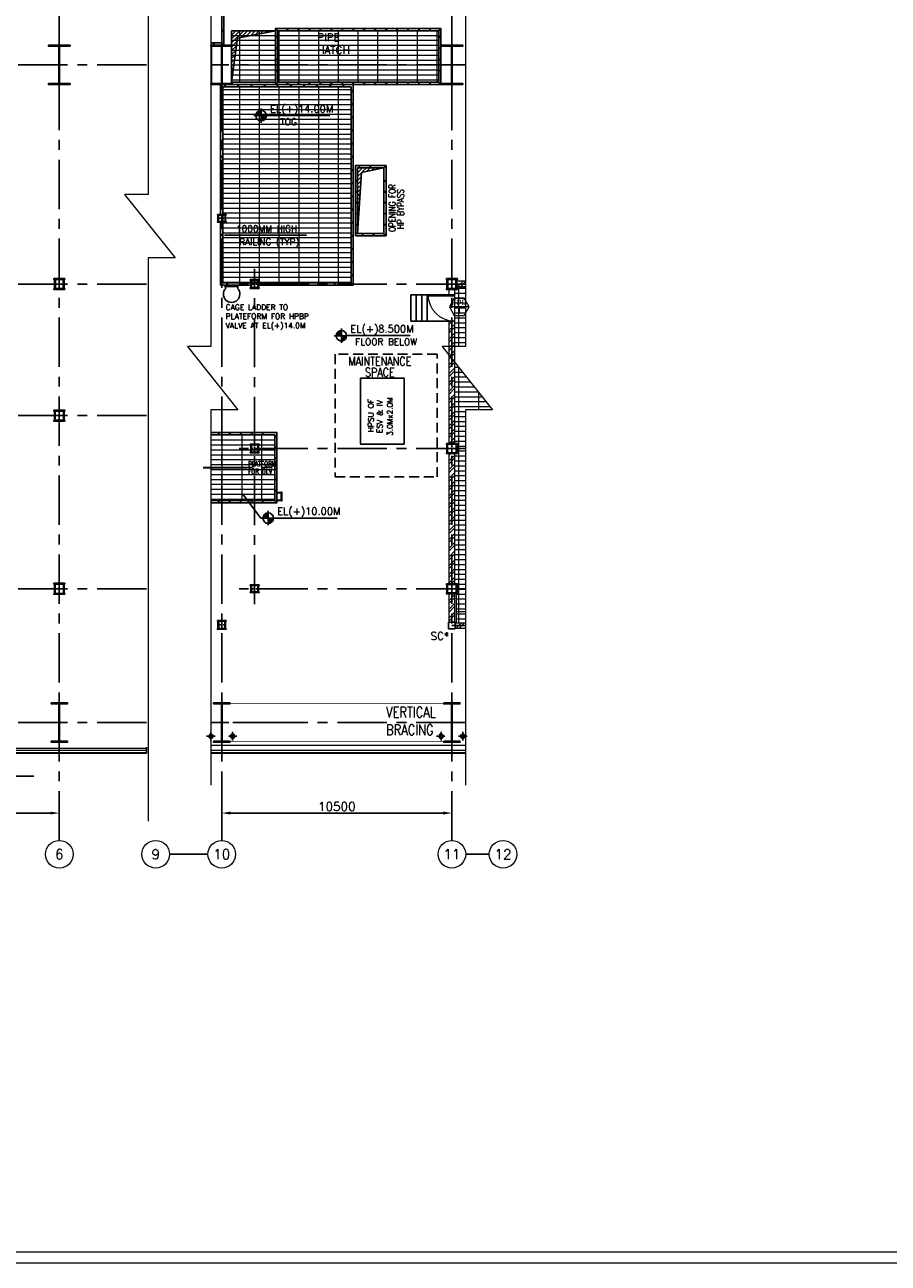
# Model space of a CAD drawing. Header units: inches. Extents: x 0 to 1544102, y -90707 to 23144100.
# Tile 131 of 181: x 521000 to 560399, y -90707 to -34216. Entities that reach past the tile are written whole.
import ezdxf
from ezdxf.enums import TextEntityAlignment as Align

# ---------------------------------------------------------------- set-up
doc = ezdxf.new("R2010")
doc.units = ezdxf.units.IN
doc.header["$LTSCALE"] = 1800
doc.header["$MEASUREMENT"] = 0
for name, pattern in [('CENTER', [2, 1.25, -0.25, 0.25, -0.25]), ('CENTER2', [1.125, 0.75, -0.125, 0.125, -0.125]), ('HIDDEN', [0.375, 0.25, -0.125]), ('HIDDEN2', [0.1875, 0.125, -0.0625])]:
    doc.linetypes.add(name, pattern=pattern)
doc.layers.get('0').update_dxf_attribs({"color": 253})
for name, color, linetype in [('1', 7, 'Continuous'), ('AUX COL', 1, 'Continuous'), ('BRACING', 1, 'HIDDEN'), ('CEN', 2, 'CENTER'), ('COL', 1, 'Continuous'), ('GRID', 251, 'CENTER'), ('OPENING', 40, 'Continuous'), ('RAIN WATER', 6, 'Continuous'), ('STAIR', 2, 'Continuous'), ('STEEL', 231, 'Continuous')]:
    doc.layers.add(name, color=color, linetype=linetype)
for name, color, linetype, lineweight in [('2CON', 1, 'Continuous', 13), ('A-DOOR', 31, 'Continuous', 9), ('A-REMOVABLE GRATING', 252, 'Continuous', 9), ('A-WIN TAG', 3, 'Continuous', 13), ('A-WIN TAG TEXT', 3, 'Continuous', 13), ('CL', 8, 'CENTER', 15), ('CLAD-1', 3, 'Continuous', 15), ('CONCRETE', 145, 'Continuous', 15), ('DIM', 4, 'Continuous', 18), ('dimension line', 4, 'Continuous', 13), ('EQUIP', 8, 'Continuous', 9), ('LEADER', 4, 'Continuous', 15), ('OPENING EO', 2, 'Continuous', 18), ('TEXT', 3, 'Continuous', 18), ('WALL', 6, 'Continuous', 18), ('WALL HATCH', 251, 'Continuous', 13), ('WALL1', 6, 'Continuous', 18)]:
    doc.layers.add(name, color=color, linetype=linetype, lineweight=lineweight)
doc.styles.add('COMPLEX', font='complex')
doc.styles.add('ROAMNS', font='ROMANS.shx')
doc.styles.add('ROMANC', font='ROMANC.SHX')
doc.styles.add('ROMANS', font='romans.shx')
doc.styles.add('SIMPLEX-25', font='simplex.shx')
doc.styles.get("Standard").update_dxf_attribs({"font": 'arial.ttf'})
doc.dimstyles.new('270-TA-100', dxfattribs={"dimscale": 150, "dimtxt": 400, "dimasz": 2, "dimexe": 0.75, "dimexo": 1, "dimgap": 1, "dimtad": 1, "dimdec": 0, "dimzin": 12, "dimdsep": 46, "dimtxsty": 'ROMANS', "dimcen": 0, "dimclrd": 256, "dimclre": 256, "dimclrt": 6, "dimadec": 1, "dimazin": 3, "dimtfac": 1, "dimtdec": 0, "dimtix": 1, "dimtmove": 2, "dimatfit": 0, "dimfxl": 1.25, "dimarcsym": 2})
doc.dimstyles.new('DIM INT 1', dxfattribs={"dimtxt": 300, "dimasz": 200, "dimexe": 100, "dimexo": 100, "dimgap": 100, "dimtad": 1, "dimdec": 0, "dimzin": 13, "dimdsep": 46, "dimlunit": 5, "dimtxsty": 'ROAMNS', "dimblk2": 'OBLIQUE', "dimcen": 0.09, "dimclrd": 9, "dimclre": 9, "dimclrt": 4, "dimadec": 0, "dimazin": 0, "dimtfac": 1, "dimtdec": 0, "dimtix": 1, "dimtmove": 2, "dimatfit": 3, "dimfxl": 1, "dimtolj": 1, "dimtzin": 13, "dimarcsym": 0})
doc.dimstyles.new('DIM100 x2', dxfattribs={"dimscale": 0, "dimtxt": 400, "dimasz": 400, "dimexe": 100, "dimexo": 100, "dimgap": 100, "dimtad": 1, "dimdec": 0, "dimzin": 13, "dimdsep": 46, "dimtxsty": 'ROMANS', "dimblk2": 'OBLIQUE', "dimcen": 100, "dimdle": 100, "dimclrd": 9, "dimclre": 9, "dimclrt": 4, "dimadec": 0, "dimazin": 0, "dimtfac": 1.1, "dimtdec": 0, "dimtix": 1, "dimtmove": 2, "dimatfit": 3, "dimfxl": 1, "dimtolj": 1, "dimtzin": 13, "dimarcsym": 0})
doc.dimstyles.new('USER175', dxfattribs={"dimscale": 175, "dimtxt": 2, "dimasz": 1.75, "dimexe": 0, "dimexo": 0, "dimgap": 0.5, "dimtad": 1, "dimdec": 0, "dimzin": 0, "dimdsep": 46, "dimtxsty": 'ROMANS', "dimcen": 0, "dimclrd": 4, "dimclre": 4, "dimclrt": 4, "dimadec": 0, "dimazin": 0, "dimtfac": 0.09, "dimtdec": 0, "dimtix": 1, "dimtofl": 0, "dimtmove": 0, "dimatfit": 3, "dimfxl": 1, "dimtolj": 1, "dimtzin": 0, "dimarcsym": 0})
pattern_1 = [(45, (-36086.8, -177126.32), (-198.87378, 198.87378), []), (45, (-35954.22, -177126.32), (-198.87378, 198.87378), [])]
pattern_2 = [(45, (-36086.81, -177126.32), (-88.388348, 88.388348), [])]
pattern_3 = [(0, (-158586.8, -177126.32), (0, 225), []), (90, (-158586.8, -177126.3), (-900, 6e-14), [])]

# ---------------------------------------------------------------- blocks, each defined once
blk = doc.blocks.new('A-ROW COLUMN')
at = {"layer": 'COL'}
h = blk.add_hatch(dxfattribs=at)
h.set_pattern_fill('ANSI31', color=256, scale=200, style=0)
h.set_pattern_definition([(45, (165226.353, 18853.894), (-17.67767, 17.67767), [])])
h.paths.add_polyline_path([(180799, 40890), (181539, 40890), (181539, 40840), (180799, 40840)])
h.paths.add_polyline_path([(181153, 42590), (181185, 42590), (181185, 40890), (181153, 40890)])
h.paths.add_polyline_path([(180799, 42640), (181539, 42640), (181539, 42590), (180799, 42590)])
blk.add_line((181169, 40840), (181169, 42640))
at = {"layer": 'CEN'}
for p, q in [((181169, 40840), (181169, 42640)), ((180977, 41740), (181360, 41740))]:
    blk.add_line(p, q, dxfattribs=at)
at = {"layer": 'COL'}
for points in [[(180799, 42640), (181539, 42640), (181539, 42590), (180799, 42590)], [(181153, 42590), (181185, 42590), (181185, 40890), (181153, 40890)], [(180799, 40890), (181539, 40890), (181539, 40840), (180799, 40840)]]:
    blk.add_lwpolyline(points, close=True, dxfattribs=at)
blk = doc.blocks.new('B-ROW COLUMN')
at = {"layer": 'COL'}
h = blk.add_hatch(dxfattribs=at)
h.set_pattern_fill('ANSI31', color=256, scale=200, style=0)
h.set_pattern_definition([(45, (155648.048, 63141.767), (-17.67767, 17.67767), [])])
h.paths.add_polyline_path([(171095, 85178), (172085, 85178), (172085, 85128), (171095, 85128)])
h.paths.add_polyline_path([(171574, 86878), (171606, 86878), (171606, 85178), (171574, 85178)])
h.paths.add_polyline_path([(171095, 86928), (172085, 86928), (172085, 86878), (171095, 86878)])
blk.add_line((171590, 85128), (171590, 86928))
at = {"layer": 'CEN'}
for p, q in [((171590, 85128), (171590, 86928)), ((171399, 86028), (171782, 86028))]:
    blk.add_line(p, q, dxfattribs=at)
at = {"layer": 'COL'}
for points in [[(171095, 86928), (172085, 86928), (172085, 86878), (171095, 86878)], [(171574, 86878), (171606, 86878), (171606, 85178), (171574, 85178)], [(171095, 85178), (172085, 85178), (172085, 85128), (171095, 85128)]]:
    blk.add_lwpolyline(points, close=True, dxfattribs=at)
blk = doc.blocks.new('*D1631')
at = {"layer": 'Defpoints', "color": 0, "transparency": 16777216}
for p in [(511576, -68547), (522576, -69691), (511576, -70173)]:
    blk.add_point(p, dxfattribs=at)
at = {"layer": 'dimension line', "color": 9, "lineweight": -2, "transparency": 16777216}
for p, q in [((511576, -68647), (511576, -70273)), ((522576, -69791), (522576, -70273)), ((522176, -70173), (511976, -70173))]:
    blk.add_line(p, q, dxfattribs=at)
at = {"layer": 'dimension line', "color": 9, "transparency": 16777216}
for points in [[(511976, -70106), (511976, -70239), (511576, -70173)], [(522176, -70106), (522176, -70239), (522576, -70173)]]:
    blk.add_solid(points, dxfattribs=at)
at = {"layer": 'dimension line', "color": 4, "transparency": 16777216, "insert": (517076, -69873), "char_height": 400, "attachment_point": 5, "style": 'ROMANS'}
blk.add_mtext('\\A1;11000', dxfattribs=at)
blk = doc.blocks.new('_Oblique')
at = {"color": 0, "linetype": 'ByBlock', "lineweight": -2}
blk.add_line((-0.5, -0.5), (0.5, 0.5), dxfattribs=at)
blk = doc.blocks.new('GRD')
at = {"layer": 'CL', "linetype": 'Continuous'}
blk.add_circle((0, 419.99985), 419.99985, dxfattribs=at)
at = {"layer": 'CL', "color": 4, "style": 'COMPLEX'}
blk.add_attdef('GRD', text='', height=300, dxfattribs=at).set_placement((0, 419.99985), align=Align.MIDDLE)
blk = doc.blocks.new('*D2303')
at = {"layer": 'Defpoints', "color": 0, "transparency": 16777216}
for p in [(529989, -68547), (540489, -69691), (529989, -70173)]:
    blk.add_point(p, dxfattribs=at)
at = {"layer": 'dimension line', "color": 9, "lineweight": -2, "transparency": 16777216}
for p, q in [((529989, -68647), (529989, -70273)), ((540489, -69791), (540489, -70273)), ((540089, -70173), (530389, -70173))]:
    blk.add_line(p, q, dxfattribs=at)
at = {"layer": 'dimension line', "color": 9, "transparency": 16777216}
for points in [[(530389, -70106), (530389, -70239), (529989, -70173)], [(540089, -70106), (540089, -70239), (540489, -70173)]]:
    blk.add_solid(points, dxfattribs=at)
at = {"layer": 'dimension line', "color": 4, "transparency": 16777216, "insert": (535239, -69873), "char_height": 400, "attachment_point": 5, "style": 'ROMANS'}
blk.add_mtext('\\A1;10500', dxfattribs=at)
blk = doc.blocks.new('M_Single-Panel 1 - 1200 x 2100mm SD-282233-8_50M')
at = {"layer": 'A-DOOR', "lineweight": 18}
for p, q in [((549, -115), (549, -1315)), ((600, -115), (549, -115)), ((600, -115), (600, -1315)), ((600, -1315), (549, -1315))]:
    blk.add_line(p, q, dxfattribs=at)
at = {"layer": 'A-DOOR'}
blk.add_arc((600, -115), 1200, 180, 270, dxfattribs=at)
blk = doc.blocks.new('PL-FFL2')
at = {"layer": '1'}
h = blk.add_hatch(color=7, dxfattribs=at)
h.paths.add_polyline_path([(3.09, 1.96, 0.414214), (1.09, -0.04), (3.09, -0.04)])
h.paths.add_polyline_path([(5.09, -0.04), (3.09, -0.04), (3.09, -2.04, 0.414214)])
at = {"layer": '1', "color": 1, "linetype": 'Continuous'}
for p, q in [((3.09, 2.74), (3.09, -2.74)), ((29.24, 0), (4.78, 0)), ((4.78, 0), (5.09, 0)), ((0.31, -0.04), (5.09, -0.04))]:
    blk.add_line(p, q, dxfattribs=at)
blk.add_circle((3.09, -0.04), 2, dxfattribs=at)
at = {"layer": '1', "color": 4, "linetype": 'Continuous'}
blk.add_attdef('EL(+)', text='', height=2.75, dxfattribs=at).set_placement((18.98, 2.4), align=Align.MIDDLE)
at = {"layer": '1', "color": 3, "linetype": 'Continuous'}
blk.add_attdef('XXX', text='', height=2.5, dxfattribs=at).set_placement((18.44, -3.52), align=Align.MIDDLE)
blk = doc.blocks.new('RWDP')
at = {"layer": 'RAIN WATER', "linetype": 'CENTER2', "ltscale": 0.05}
for p, q in [((495, -425), (495, -825)), ((695, -625), (295, -625))]:
    blk.add_line(p, q, dxfattribs=at)
at = {"layer": 'RAIN WATER', "linetype": 'HIDDEN2', "ltscale": 0.25}
blk.add_circle((495, -625), 100, dxfattribs=at)
at = {"layer": 'RAIN WATER', "ltscale": 0.25}
blk.add_circle((495, -625), 75, dxfattribs=at)

msp = doc.modelspace()

# ---------------------------------------------------------------- hatches: boundary and pattern name
h = msp.add_hatch()
h.set_pattern_fill('ANSI31', color=8, scale=1000, style=0)
h.set_pattern_definition([(45, (-158586.81, -177126.32), (-88.388348, 88.388348), [])])
h.paths.add_polyline_path([(537388.99, -40741.43), (536188.99, -40741.43), (536188.99, -43741.43), (536369.08, -40947.32)])
at = {"layer": 'A-REMOVABLE GRATING'}
h = msp.add_hatch(dxfattribs=at)
h.set_pattern_fill('GRATE', color=256, scale=7200, style=0)
h.set_pattern_definition(pattern_3)
h.paths.add_polyline_path([(530438.99, -34491.43), (532438.99, -34491.43), (532438.99, -36841.43), (530438.99, -36841.43)])
h = msp.add_hatch(dxfattribs=at)
h.set_pattern_fill('GRATE', color=256, scale=7200, style=0)
h.set_pattern_definition(pattern_3)
h.paths.add_polyline_path([(539888.99, -36841.43), (532538.99, -36841.43), (532538.99, -34491.43), (539888.99, -34491.43)])
h = msp.add_hatch(dxfattribs=at)
h.set_pattern_fill('GRATE', color=256, scale=7200, style=0)
h.set_pattern_definition(pattern_3)
h.paths.add_polyline_path([(535888.99, -37041.43), (530038.99, -37041.43), (530038.99, -45991.43), (535888.99, -45991.43)])
h = msp.add_hatch(dxfattribs=at)
h.set_pattern_fill('GRATE', color=256, scale=7200, style=0)
h.set_pattern_definition([(0, (-36086.8, 579268), (0, 225), []), (90, (-36086.8, 579268), (-900, 6e-14), [])])
h.paths.add_polyline_path([(542347.24, -51784.85), (540613.99, -49608.83), (540613.99, -53316.43), (540738.99, -53316.43), (540738.99, -53766.43), (540613.99, -53766.43), (540613.99, -59716.43), (540738.99, -59716.43), (540738.99, -60166.43), (540685.99, -60134.43), (540685.99, -61491.43), (541113.99, -61491.43), (541113.99, -51784.85)])
h.paths.add_polyline_path([(541113.99, -48892.07), (541113.99, -46166.43), (540713.99, -46166.43), (540713.99, -46291.43), (540613.99, -46291.43), (540613.99, -48892.07)])
h = msp.add_hatch(dxfattribs=at)
h.set_pattern_fill('GRATE', color=256, scale=7200, style=0)
h.set_pattern_definition([(0, (-36086.8, -177126.32), (0, 225), []), (90, (-36086.8, -177126.3), (-900, 6e-14), [])])
h.paths.add_polyline_path([(529493.99, -52916.43), (529493.99, -55916.43), (532403.99, -55916.43), (532403.99, -52916.43)])
at = {"layer": 'OPENING'}
h = msp.add_hatch(dxfattribs=at)
h.set_pattern_fill('ANSI31', color=8, scale=1000, style=0)
h.set_pattern_definition(pattern_2)
h.paths.add_polyline_path([(530438.99, -34491.43), (530438.99, -36840.98), (530704.3, -34832.99), (532438.99, -34491.43)])
h = msp.add_hatch(dxfattribs=at)
h.set_pattern_fill('ANSI31', color=8, scale=1000, style=0)
h.set_pattern_definition(pattern_2)
h.paths.add_polyline_path([(529493.99, -35141.43), (529493.99, -35142.5), (529518.99, -35141.43)])
at = {"layer": 'WALL HATCH'}
h = msp.add_hatch(dxfattribs=at)
h.set_pattern_fill('ANSI32', color=256, scale=750, style=0)
h.set_pattern_definition(pattern_1)
h.paths.add_polyline_path([(541113.99, -46166.43), (541113.99, -45916.43), (540713.99, -45916.43), (540713.99, -46166.43)])
h = msp.add_hatch(dxfattribs=at)
h.set_pattern_fill('ANSI32', color=256, scale=750, style=0)
h.set_pattern_definition(pattern_1)
edge = h.paths.add_edge_path()
edge.add_line((540363.99, -53316.43), (540363.99, -47741.43))
edge.add_line((540613.99, -47741.43), (540613.99, -53316.43))
h = msp.add_hatch(dxfattribs=at)
h.set_pattern_fill('ANSI32', color=256, scale=750, style=0)
h.set_pattern_definition(pattern_1)
edge = h.paths.add_edge_path()
edge.add_line((540363.99, -59716.43), (540363.99, -53766.43))
edge.add_line((540613.99, -53766.43), (540613.99, -59716.43))
h = msp.add_hatch(dxfattribs=at)
h.set_pattern_fill('ANSI32', color=256, scale=750, style=0)
h.set_pattern_definition(pattern_1)
h.paths.add_polyline_path([(540613.99, -60166.43), (540363.99, -60166.43), (540363.99, -61466.43), (540613.99, -61466.43)])
h = msp.add_hatch(dxfattribs=at)
h.set_pattern_fill('ANSI32', color=256, scale=750, style=0)
h.set_pattern_definition(pattern_1)
h.paths.add_polyline_path([(541113.99, -61741.43), (541113.99, -61491.43), (540638.99, -61491.43), (540638.99, -61741.43)])

# ---------------------------------------------------------------- linework, layer by layer
at = {"color": 2, "linetype": 'CENTER2', "ltscale": 0.15}
for p, q in [((529988.99, -42866.43), (529988.99, -43216.43)), ((529813.99, -43041.43), (530163.99, -43041.43)), ((522800.79, -46041.43), (522350.79, -46041.43)), ((522575.79, -45791.43), (522575.79, -46291.43)), ((531313.99, -46041.43), (531663.99, -46041.43)), ((531488.99, -46241.43), (531488.99, -45841.43)), ((540263.99, -46041.43), (540713.99, -46041.43)), ((540488.99, -46291.43), (540488.99, -45791.43)), ((522575.79, -52291.43), (522575.79, -51791.43)), ((522800.79, -52041.43), (522350.79, -52041.43)), ((531663.99, -53541.43), (531313.99, -53541.43)), ((531488.99, -53741.43), (531488.99, -53341.43)), ((540713.99, -53541.43), (540263.99, -53541.43)), ((540488.99, -53766.43), (540488.99, -53316.43)), ((522575.79, -60191.43), (522575.79, -59691.43)), ((531488.99, -59766.43), (531488.99, -60116.43)), ((540488.99, -60166.43), (540488.99, -59716.43)), ((522800.79, -59941.43), (522350.79, -59941.43)), ((531313.99, -59941.43), (531663.99, -59941.43)), ((540713.99, -59941.43), (540263.99, -59941.43)), ((529988.99, -61791.43), (529988.99, -61391.43)), ((529813.99, -61591.43), (530163.99, -61591.43))]:
    msp.add_line(p, q, dxfattribs=at)
for points in [[(536088.99, -43841.43), (537488.99, -43841.43), (537488.99, -40641.43), (536088.99, -40641.43)], [(536188.99, -43741.43), (537388.99, -43741.43), (537388.99, -40741.43), (536188.99, -40741.43)], [(538313.99, -53341.43), (538313.99, -50341.43), (536313.99, -50341.43), (536313.99, -53341.43)]]:
    msp.add_lwpolyline(points, close=True)
at = {"const_width": 50}
for points in [[(536239.38, -40691.43, 1), (536289.38, -40691.43, 1)], [(536739.38, -40691.43, 1), (536789.38, -40691.43, 1)], [(537413.99, -40691.43, 1), (537463.99, -40691.43, 1)], [(536113.99, -41334.42, 1), (536163.99, -41334.42, 1)], [(536113.99, -41834.42, 1), (536163.99, -41834.42, 1)], [(537413.99, -41334.42, 1), (537463.99, -41334.42, 1)], [(537413.99, -41834.42, 1), (537463.99, -41834.42, 1)], [(536113.99, -42334.42, 1), (536163.99, -42334.42, 1)], [(537413.99, -42334.42, 1), (537463.99, -42334.42, 1)], [(536113.99, -42834.42, 1), (536163.99, -42834.42, 1)], [(537413.99, -42834.42, 1), (537463.99, -42834.42, 1)], [(536113.99, -43334.42, 1), (536163.99, -43334.42, 1)], [(537413.99, -43334.42, 1), (537463.99, -43334.42, 1)], [(536113.99, -43730.66, 1), (536163.99, -43730.66, 1)], [(536390.2, -43791.43, 1), (536440.2, -43791.43, 1)], [(536890.2, -43791.43, 1), (536940.2, -43791.43, 1)], [(537390.2, -43791.43, 1), (537440.2, -43791.43, 1)]]:
    msp.add_lwpolyline(points, format="xyb", close=True, dxfattribs=at)
at = {"color": 9}
msp.add_lwpolyline([(537388.99, -40741.43), (536369.08, -40947.32), (536188.99, -43741.43)], dxfattribs=at)
at = {"linetype": 'HIDDEN'}
msp.add_lwpolyline([(535163.99, -49241.43), (535163.99, -54841.43), (539813.99, -54841.43), (539813.99, -49241.43)], close=True, dxfattribs=at)
msp.add_lwpolyline([(526549.28, -67434.59), (526549.28, -67295.86), (526526.28, -67295.86), (526572.28, -67257.53), (526549.28, -67257.53), (526549.28, -67161.69)])
at = {"layer": '2CON'}
msp.add_line((541275.33, -47080.79), (540375.33, -47080.79), dxfattribs=at)
at = {"layer": 'A-DOOR'}
for points in [[(442445.65, 81413.39), (665120.48, 81413.39), (665120.48, -90706.52), (442445.65, -90706.52)], [(442945.65, 80913.39), (664620.48, 80913.39), (664620.48, -90206.52), (442945.65, -90206.52)]]:
    msp.add_lwpolyline(points, close=True, dxfattribs=at)
for points in [[(526627.63, -18065.66), (526627.63, -41960.77), (525556.72, -41960.77), (527860.88, -44853.56), (526627.63, -44853.56), (526627.63, -70540.08)], [(529493.99, -18109.92), (529493.99, -48892.07), (528423.08, -48892.07), (530727.24, -51784.85), (529493.99, -51784.85), (529493.99, -68905.8)], [(541113.99, -18109.92), (541113.99, -48892.07), (540043.08, -48892.07), (542347.24, -51784.85), (541113.99, -51784.85), (541113.99, -68905.8)]]:
    msp.add_lwpolyline(points, dxfattribs=at)
at = {"layer": 'A-REMOVABLE GRATING'}
msp.add_lwpolyline([(535888.99, -37041.43), (530038.99, -37041.43), (530038.99, -45991.43), (535888.99, -45991.43)], close=True, dxfattribs=at)
for points in [[(540713.99, -46166.43), (540713.99, -46291.43), (540613.99, -46291.43), (540613.99, -53316.43), (540738.99, -53316.43), (540738.99, -53766.43), (540613.99, -53766.43), (540613.99, -59716.43), (540738.99, -59716.43), (540738.99, -60166.43), (540685.99, -60134.43), (540685.99, -61491.43), (541113.99, -61491.43)], [(541113.99, -46166.43), (540713.99, -46166.43)], [(529493.99, -52916.43), (532403.99, -52916.43), (532403.99, -55916.43), (529493.99, -55916.43)]]:
    msp.add_lwpolyline(points, dxfattribs=at)
at = {"layer": 'A-WIN TAG'}
msp.add_lwpolyline([(540600.33, -46691.08), (540375.33, -47080.79), (540600.33, -47470.5), (541050.33, -47470.5), (541275.33, -47080.79), (541050.33, -46691.08)], close=True, dxfattribs=at)
at = {"layer": 'AUX COL'}
for p, q in [((529813.99, -43184.43), (529813.99, -42898.43)), ((529838.99, -43184.43), (529838.99, -42898.43)), ((530138.99, -43184.43), (530138.99, -42898.43)), ((530163.99, -43184.43), (530163.99, -42898.43)), ((522350.79, -46241.43), (522350.79, -45841.43)), ((522400.79, -46241.43), (522400.79, -45841.43)), ((522750.79, -46241.43), (522750.79, -45841.43)), ((522800.79, -46241.43), (522800.79, -45841.43)), ((531313.99, -46205.43), (531313.99, -45877.43)), ((531349.99, -46205.43), (531349.99, -45877.43)), ((531627.99, -46205.43), (531627.99, -45877.43)), ((531663.99, -46205.43), (531663.99, -45877.43)), ((540263.99, -46246.43), (540263.99, -45836.43)), ((540308.99, -46246.43), (540308.99, -45836.43)), ((540668.99, -46246.43), (540668.99, -45836.43)), ((540713.99, -46246.43), (540713.99, -45836.43)), ((522350.79, -52246.43), (522350.79, -51836.43)), ((522390.79, -52246.43), (522390.79, -51836.43)), ((522760.79, -52246.43), (522760.79, -51836.43)), ((522800.79, -52246.43), (522800.79, -51836.43)), ((531313.99, -53713.43), (531313.99, -53369.43)), ((531338.99, -53713.43), (531338.99, -53369.43)), ((531638.99, -53713.43), (531638.99, -53369.43)), ((531663.99, -53713.43), (531663.99, -53369.43)), ((540263.99, -53348.43), (540263.99, -53734.43)), ((540291.99, -53348.43), (540291.99, -53734.43)), ((540685.99, -53348.43), (540685.99, -53734.43)), ((540713.99, -53348.43), (540713.99, -53734.43)), ((522350.79, -60151.43), (522350.79, -59731.43)), ((522390.79, -60151.43), (522390.79, -59731.43)), ((522760.79, -60151.43), (522760.79, -59731.43)), ((522800.79, -60151.43), (522800.79, -59731.43)), ((531313.99, -60084.43), (531313.99, -59798.43)), ((531338.99, -60084.43), (531338.99, -59798.43)), ((531638.99, -60084.43), (531638.99, -59798.43)), ((531663.99, -60084.43), (531663.99, -59798.43)), ((540263.99, -59748.43), (540263.99, -60134.43)), ((540291.99, -59748.43), (540291.99, -60134.43)), ((540685.99, -59748.43), (540685.99, -60134.43)), ((540713.99, -59748.43), (540713.99, -60134.43)), ((529813.99, -61755.43), (529813.99, -61427.43)), ((529849.99, -61755.43), (529849.99, -61427.43)), ((530127.99, -61755.43), (530127.99, -61427.43)), ((530163.99, -61755.43), (530163.99, -61427.43))]:
    msp.add_line(p, q, dxfattribs=at)
for points in [[(529788.99, -42866.43), (530188.99, -42866.43), (530188.99, -42898.43), (529788.99, -42898.43)], [(529788.99, -43184.43), (530188.99, -43184.43), (530188.99, -43216.43), (529788.99, -43216.43)], [(522325.79, -45791.43), (522825.79, -45791.43), (522825.79, -45841.43), (522325.79, -45841.43)], [(522325.79, -46241.43), (522825.79, -46241.43), (522825.79, -46291.43), (522325.79, -46291.43)], [(531288.99, -45841.43), (531688.99, -45841.43), (531688.99, -45877.43), (531288.99, -45877.43)], [(531288.99, -46205.43), (531688.99, -46205.43), (531688.99, -46241.43), (531288.99, -46241.43)], [(540238.99, -45791.43), (540738.99, -45791.43), (540738.99, -45836.43), (540238.99, -45836.43)], [(540238.99, -46246.43), (540738.99, -46246.43), (540738.99, -46291.43), (540238.99, -46291.43)], [(522325.79, -51791.43), (522825.79, -51791.43), (522825.79, -51836.43), (522325.79, -51836.43)], [(522325.79, -52246.43), (522825.79, -52246.43), (522825.79, -52291.43), (522325.79, -52291.43)], [(531288.99, -53341.43), (531688.99, -53341.43), (531688.99, -53369.43), (531288.99, -53369.43)], [(540238.99, -53316.43), (540738.99, -53316.43), (540738.99, -53348.43), (540238.99, -53348.43)], [(531288.99, -53713.43), (531688.99, -53713.43), (531688.99, -53741.43), (531288.99, -53741.43)], [(540238.99, -53734.43), (540738.99, -53734.43), (540738.99, -53766.43), (540238.99, -53766.43)], [(522325.79, -59691.43), (522825.79, -59691.43), (522825.79, -59731.43), (522325.79, -59731.43)], [(531288.99, -59766.43), (531688.99, -59766.43), (531688.99, -59798.43), (531288.99, -59798.43)], [(540238.99, -59716.43), (540738.99, -59716.43), (540738.99, -59748.43), (540238.99, -59748.43)], [(522325.79, -60151.43), (522825.79, -60151.43), (522825.79, -60191.43), (522325.79, -60191.43)], [(531288.99, -60084.43), (531688.99, -60084.43), (531688.99, -60116.43), (531288.99, -60116.43)], [(540238.99, -60134.43), (540738.99, -60134.43), (540738.99, -60166.43), (540238.99, -60166.43)], [(529788.99, -61391.43), (530188.99, -61391.43), (530188.99, -61427.43), (529788.99, -61427.43)], [(540638.99, -61766.43), (540338.99, -61766.43), (540338.99, -61466.43), (540638.99, -61466.43)], [(529788.99, -61755.43), (530188.99, -61755.43), (530188.99, -61791.43), (529788.99, -61791.43)]]:
    msp.add_lwpolyline(points, close=True, dxfattribs=at)
at = {"layer": 'BRACING', "const_width": 40}
for points in [[(530358.99, -65166.43), (540118.99, -65166.43)], [(530358.99, -66916.43), (540118.99, -66916.43)]]:
    msp.add_lwpolyline(points, dxfattribs=at)
at = {"layer": 'CEN'}
for p, q in [((529143.99, -54416.43), (532348.99, -54416.43)), ((532088.99, -66041.43), (530488.99, -66041.43))]:
    msp.add_line(p, q, dxfattribs=at)
at = {"layer": 'CLAD-1', "flags": 128}
for points in [[(526555.28, -67449.43), (465672.79, -67449.43), (465672.79, -34633.43), (466332.79, -34633.43)], [(526555.28, -67421.43), (465700.79, -67421.43), (465700.79, -34661.43), (466360.79, -34661.43)], [(541113.99, -67421.43), (529493.99, -67421.43)], [(541113.99, -67449.43), (529493.99, -67449.43)]]:
    msp.add_lwpolyline(points, dxfattribs=at)
at = {"layer": 'CONCRETE'}
for p, q in [((541113.99, -67091.43), (529493.99, -67091.43)), ((541113.99, -67321.43), (529493.99, -67321.43))]:
    msp.add_line(p, q, dxfattribs=at)
at = {"layer": 'EQUIP'}
msp.add_lwpolyline([(541113.99, -60991.43), (540688.99, -60991.43), (540688.99, -61491.43), (541113.99, -61491.43)], dxfattribs=at)
at = {"layer": 'GRID'}
for p, q in [((522575.79, -71422), (522575.79, -19541.43)), ((529988.99, -71422), (529988.99, -19541.43)), ((540488.99, -71422), (540488.99, -19541.43)), ((526555.28, -36041.43), (461839.93, -36041.43)), ((541113.99, -36041.43), (529493.99, -36041.43)), ((531488.99, -60641.43), (531488.99, -45341.43)), ((526555.28, -46041.43), (464575.79, -46041.43)), ((541113.99, -46041.43), (530788.99, -46041.43)), ((526555.28, -52041.43), (464575.79, -52041.43)), ((541113.99, -53541.43), (530788.99, -53541.43)), ((526555.28, -59941.43), (464575.79, -59941.43)), ((541113.99, -59941.43), (530788.99, -59941.43)), ((540488.99, -61616.43), (541113.99, -61616.43)), ((526555.28, -66041.43), (461840.78, -66041.43)), ((541113.99, -66041.43), (529493.99, -66041.43))]:
    msp.add_line(p, q, dxfattribs=at)
at = {"layer": 'OPENING'}
for p, q in [((530438.99, -36840.98), (530704.3, -34832.99)), ((530704.3, -34832.99), (532438.99, -34491.43))]:
    msp.add_line(p, q, dxfattribs=at)
for points in [[(529493.99, -35141.43), (530088.99, -35141.43), (530088.99, -24941.43), (529493.99, -24941.43)], [(529493.99, -35041.43), (529988.99, -35041.43), (529988.99, -25041.43), (529493.99, -25041.43)], [(529493.99, -35142.5), (529518.99, -35141.43)], [(529493.99, -36941.43), (529518.99, -36941.43), (529518.99, -35141.43), (529493.99, -35141.43)]]:
    msp.add_lwpolyline(points, dxfattribs=at)
at = {"layer": 'OPENING', "const_width": 50}
for points in [[(530038.99, -34466.43, 1), (530038.99, -34516.43, 1)], [(532463.99, -34441.43, 1), (532513.99, -34441.43, 1)], [(532963.99, -34441.43, 1), (533013.99, -34441.43, 1)], [(533463.99, -34441.43, 1), (533513.99, -34441.43, 1)], [(533963.99, -34441.43, 1), (534013.99, -34441.43, 1)], [(534463.99, -34441.43, 1), (534513.99, -34441.43, 1)], [(534963.99, -34441.43, 1), (535013.99, -34441.43, 1)], [(535463.99, -34441.43, 1), (535513.99, -34441.43, 1)], [(535963.99, -34441.43, 1), (536013.99, -34441.43, 1)], [(536463.99, -34441.43, 1), (536513.99, -34441.43, 1)], [(536963.99, -34441.43, 1), (537013.99, -34441.43, 1)], [(537463.99, -34441.43, 1), (537513.99, -34441.43, 1)], [(537963.99, -34441.43, 1), (538013.99, -34441.43, 1)], [(538463.99, -34441.43, 1), (538513.99, -34441.43, 1)], [(538963.99, -34441.43, 1), (539013.99, -34441.43, 1)], [(539463.99, -34441.43, 1), (539513.99, -34441.43, 1)], [(539913.99, -34441.43, 1), (539963.99, -34441.43, 1)], [(532463.99, -34763.58, 1), (532513.99, -34763.58, 1)], [(539913.99, -34763.58, 1), (539963.99, -34763.58, 1)], [(529604.83, -35091.43, 1), (529654.83, -35091.43, 1)], [(530013.99, -35091.43, 1), (530063.99, -35091.43, 1)], [(532463.99, -35279.71, 1), (532513.99, -35279.71, 1)], [(539913.99, -35279.71, 1), (539963.99, -35279.71, 1)], [(532463.99, -35795.85, 1), (532513.99, -35795.85, 1)], [(539913.99, -35795.85, 1), (539963.99, -35795.85, 1)], [(532463.99, -36311.99, 1), (532513.99, -36311.99, 1)], [(539913.99, -36311.99, 1), (539963.99, -36311.99, 1)], [(532463.99, -36891.43, 1), (532513.99, -36891.43, 1)], [(532963.99, -36891.43, 1), (533013.99, -36891.43, 1)], [(533463.99, -36891.43, 1), (533513.99, -36891.43, 1)], [(533963.99, -36891.43, 1), (534013.99, -36891.43, 1)], [(534463.99, -36891.43, 1), (534513.99, -36891.43, 1)], [(534963.99, -36891.43, 1), (535013.99, -36891.43, 1)], [(535463.99, -36891.43, 1), (535513.99, -36891.43, 1)], [(535963.99, -36891.43, 1), (536013.99, -36891.43, 1)], [(536463.99, -36891.43, 1), (536513.99, -36891.43, 1)], [(536963.99, -36891.43, 1), (537013.99, -36891.43, 1)], [(537463.99, -36891.43, 1), (537513.99, -36891.43, 1)], [(537963.99, -36891.43, 1), (538013.99, -36891.43, 1)], [(538463.99, -36891.43, 1), (538513.99, -36891.43, 1)], [(538963.99, -36891.43, 1), (539013.99, -36891.43, 1)], [(539463.99, -36891.43, 1), (539513.99, -36891.43, 1)], [(539913.99, -36891.43, 1), (539963.99, -36891.43, 1)]]:
    msp.add_lwpolyline(points, format="xyb", close=True, dxfattribs=at)
at = {"layer": 'OPENING'}
for points in [[(539988.99, -36941.43), (532438.99, -36941.43), (532438.99, -34391.43), (539988.99, -34391.43)], [(530438.99, -34491.43), (532438.99, -34491.43), (532438.99, -36841.43), (530438.99, -36841.43)], [(539888.99, -36841.43), (532538.99, -36841.43), (532538.99, -34491.43), (539888.99, -34491.43)]]:
    msp.add_lwpolyline(points, close=True, dxfattribs=at)
at = {"layer": 'RAIN WATER'}
for p, q in [((529359.11, -72052), (527605.59, -72052)), ((542194.48, -72052), (541119.11, -72052))]:
    msp.add_line(p, q, dxfattribs=at)
at = {"layer": 'STAIR'}
for p, q in [((538613.99, -47741.43), (538613.99, -46541.43)), ((540363.99, -46541.43), (538613.99, -46541.43)), ((538863.99, -47741.43), (538863.99, -46541.43)), ((539113.99, -47741.43), (539113.99, -46541.43)), ((539363.99, -47741.43), (539363.99, -46541.43)), ((538613.99, -47741.43), (540363.99, -47741.43))]:
    msp.add_line(p, q, dxfattribs=at)
at = {"layer": 'STEEL'}
for p, q in [((529938.99, -42866.43), (529938.99, -36941.43)), ((535988.99, -36941.43), (529938.99, -36941.43)), ((530038.99, -42866.43), (530038.99, -37041.43)), ((535888.99, -37041.43), (530038.99, -37041.43)), ((535888.99, -37041.43), (535888.99, -45991.43)), ((535988.99, -36941.43), (535988.99, -46091.43)), ((529938.99, -46091.43), (529938.99, -43184.43)), ((530038.99, -45991.43), (530038.99, -43184.43)), ((531313.99, -46091.43), (529938.99, -46091.43)), ((531313.99, -45991.43), (530038.99, -45991.43)), ((530114.67, -46150.31), (530755.46, -46150.31)), ((530157.74, -46091.43), (530720.24, -46091.43)), ((530157.74, -46091.43), (530157.74, -46254.2)), ((530720.24, -46254.2), (530720.24, -46091.43)), ((535888.99, -45991.43), (531663.99, -45991.43)), ((535988.99, -46091.43), (531663.99, -46091.43)), ((532693.43, -55546.43), (532503.99, -55546.43)), ((532693.43, -55566.43), (532503.99, -55566.43)), ((532693.43, -55896.43), (532503.99, -55896.43)), ((532693.43, -55916.43), (532503.99, -55916.43)), ((532706.35, -55883.52), (532706.35, -55579.35)), ((532726.35, -55883.52), (532726.35, -55579.35))]:
    msp.add_line(p, q, dxfattribs=at)
at = {"layer": 'STEEL', "const_width": 50}
for points in [[(529963.99, -37281.7, 1), (530013.99, -37281.7, 1)], [(530113.75, -36991.43, 1), (530163.75, -36991.43, 1)], [(530713.75, -36991.43, 1), (530763.75, -36991.43, 1)], [(531313.75, -36991.43, 1), (531363.75, -36991.43, 1)], [(531913.75, -36991.43, 1), (531963.75, -36991.43, 1)], [(532513.75, -36991.43, 1), (532563.75, -36991.43, 1)], [(533113.75, -36991.43, 1), (533163.75, -36991.43, 1)], [(533713.75, -36991.43, 1), (533763.75, -36991.43, 1)], [(534313.75, -36991.43, 1), (534363.75, -36991.43, 1)], [(534913.75, -36991.43, 1), (534963.75, -36991.43, 1)], [(535513.75, -36991.43, 1), (535563.75, -36991.43, 1)], [(535913.99, -37241.43, 1), (535963.99, -37241.43, 1)], [(529963.99, -37841.43, 1), (530013.99, -37841.43, 1)], [(535913.99, -37841.43, 1), (535963.99, -37841.43, 1)], [(529963.99, -38441.43, 1), (530013.99, -38441.43, 1)], [(535913.99, -38441.43, 1), (535963.99, -38441.43, 1)], [(529963.99, -39041.43, 1), (530013.99, -39041.43, 1)], [(535913.99, -39041.43, 1), (535963.99, -39041.43, 1)], [(529963.99, -39641.43, 1), (530013.99, -39641.43, 1)], [(535913.99, -39641.43, 1), (535963.99, -39641.43, 1)], [(529963.99, -40241.43, 1), (530013.99, -40241.43, 1)], [(535913.99, -40241.43, 1), (535963.99, -40241.43, 1)], [(529963.99, -40841.43, 1), (530013.99, -40841.43, 1)], [(535913.99, -40841.43, 1), (535963.99, -40841.43, 1)], [(529963.99, -41441.43, 1), (530013.99, -41441.43, 1)], [(535913.99, -41441.43, 1), (535963.99, -41441.43, 1)], [(529963.99, -42066.69, 1), (530013.99, -42066.69, 1)], [(535913.99, -42041.43, 1), (535963.99, -42041.43, 1)], [(529963.99, -42602.33, 1), (530013.99, -42602.33, 1)], [(535913.99, -42641.43, 1), (535963.99, -42641.43, 1)], [(529963.99, -43369.4, 1), (530013.99, -43369.4, 1)], [(535913.99, -43241.43, 1), (535963.99, -43241.43, 1)], [(529963.99, -43802.33, 1), (530013.99, -43802.33, 1)], [(535913.99, -43841.43, 1), (535963.99, -43841.43, 1)], [(529963.99, -44402.33, 1), (530013.99, -44402.33, 1)], [(535913.99, -44441.43, 1), (535963.99, -44441.43, 1)], [(529963.99, -45002.33, 1), (530013.99, -45002.33, 1)], [(535913.99, -45041.43, 1), (535963.99, -45041.43, 1)], [(529963.99, -45602.33, 1), (530013.99, -45602.33, 1)], [(535913.99, -45641.43, 1), (535963.99, -45641.43, 1)], [(530264.23, -46041.43, -1), (530214.23, -46041.43, -1)], [(530864.23, -46041.43, -1), (530814.23, -46041.43, -1)], [(532113.75, -46041.43, 1), (532163.75, -46041.43, 1)], [(532713.75, -46041.43, 1), (532763.75, -46041.43, 1)], [(533313.75, -46041.43, 1), (533363.75, -46041.43, 1)], [(533913.75, -46041.43, 1), (533963.75, -46041.43, 1)], [(534513.75, -46041.43, 1), (534563.75, -46041.43, 1)], [(535113.75, -46041.43, 1), (535163.75, -46041.43, 1)], [(535913.99, -46041.43, 1), (535963.99, -46041.43, 1)], [(529828.99, -52866.43, 1), (529878.99, -52866.43, 1)], [(530328.99, -52866.43, 1), (530378.99, -52866.43, 1)], [(530828.99, -52866.43, 1), (530878.99, -52866.43, 1)], [(531328.99, -52866.43, 1), (531378.99, -52866.43, 1)], [(531828.99, -52866.43, 1), (531878.99, -52866.43, 1)], [(532428.99, -52991.43, 1), (532478.99, -52991.43, 1)], [(532428.99, -53491.43, 1), (532478.99, -53491.43, 1)], [(532428.99, -53991.43, 1), (532478.99, -53991.43, 1)], [(532428.99, -54491.43, 1), (532478.99, -54491.43, 1)], [(532428.99, -54966.43, 1), (532478.99, -54966.43, 1)], [(529828.99, -55966.43, 1), (529878.99, -55966.43, 1)], [(530328.99, -55966.43, 1), (530378.99, -55966.43, 1)], [(530828.99, -55966.43, 1), (530878.99, -55966.43, 1)], [(531328.99, -55966.43, 1), (531378.99, -55966.43, 1)], [(531828.99, -55966.43, 1), (531878.99, -55966.43, 1)], [(532428.99, -55466.43, 1), (532478.99, -55466.43, 1)], [(532428.99, -55966.43, 1), (532478.99, -55966.43, 1)]]:
    msp.add_lwpolyline(points, format="xyb", close=True, dxfattribs=at)
at = {"layer": 'STEEL'}
for points in [[(529493.99, -56016.43), (532503.99, -56016.43), (532503.99, -52816.43), (529493.99, -52816.43)], [(529493.99, -55916.43), (532403.99, -55916.43), (532403.99, -52916.43), (529493.99, -52916.43)]]:
    msp.add_lwpolyline(points, dxfattribs=at)
at = {"layer": 'STEEL', "const_width": 80}
msp.add_lwpolyline([(529143.99, -54416.43), (531148.99, -54416.43)], dxfattribs=at)
at = {"layer": 'STEEL'}
for centre in [(532716.35, -55556.43), (532716.35, -55906.43)]:
    msp.add_circle(centre, 25, dxfattribs=at)
msp.add_arc((530438.99, -46502.24), 375, 138.590378, 41.409622, dxfattribs=at)
at = {"layer": 'WALL'}
for p, q in [((540363.99, -46541.43), (540363.99, -46291.43)), ((540613.99, -46291.43), (540613.99, -46541.43)), ((541113.99, -45916.43), (540713.99, -45916.43)), ((540713.99, -46166.43), (541113.99, -46166.43)), ((540363.99, -46541.43), (540613.99, -46541.43)), ((540363.99, -53316.43), (540363.99, -47741.43)), ((540363.99, -47741.43), (540613.99, -47741.43)), ((540613.99, -47741.43), (540613.99, -53316.43)), ((540363.99, -59716.43), (540363.99, -53766.43)), ((540613.99, -53766.43), (540613.99, -59716.43)), ((540363.99, -61466.43), (540363.99, -60166.43)), ((540613.99, -60166.43), (540613.99, -61466.43)), ((540638.99, -61491.43), (541113.99, -61491.43)), ((540638.99, -61741.43), (541113.99, -61741.43))]:
    msp.add_line(p, q, dxfattribs=at)
at = {"layer": 'WALL1'}
for p, q in [((526549.28, -67221.43), (518440.79, -67221.43)), ((526549.28, -67321.43), (465800.79, -67321.43))]:
    msp.add_line(p, q, dxfattribs=at)

# ---------------------------------------------------------------- block references
for p in [(350985.57, -122069.06), (358398.76, -122069.06), (368898.76, -122069.06)]:
    msp.add_blockref('B-ROW COLUMN', p)
at = {"layer": '1'}
ref = msp.add_blockref('PL-FFL2', (531413.8, -38357.61), dxfattribs=dict(at, xscale=120, yscale=120, zscale=120))
ref.add_attrib('XXX', 'TOG', dxfattribs={"layer": '0', "color": 3, "linetype": 'Continuous', "height": 300, "style": 'SIMPLEX-25'}).set_placement((533036.27, -38638.04), align=Align.MIDDLE)
ref.add_attrib('EL(+)', 'EL(+)14.00M', dxfattribs={"layer": '0', "color": 4, "linetype": 'Continuous', "height": 330, "style": 'SIMPLEX-25'}).set_placement((533635.62, -38069.96), align=Align.MIDDLE)
ref = msp.add_blockref('PL-FFL2', (535077.26, -48397.37), dxfattribs=dict(at, xscale=120, yscale=120, zscale=120))
ref.add_attrib('XXX', 'FLOOR BELOW', dxfattribs={"layer": '0', "color": 3, "linetype": 'Continuous', "height": 300, "style": 'SIMPLEX-25'}).set_placement((537485.8, -48677.72), align=Align.MIDDLE)
ref.add_attrib('EL(+)', 'EL(+)8.500M', dxfattribs={"layer": '0', "color": 4, "linetype": 'Continuous', "height": 330, "style": 'SIMPLEX-25'}).set_placement((537299.09, -48109.71), align=Align.MIDDLE)
ref = msp.add_blockref('PL-FFL2', (531739, -56717.11), dxfattribs=dict(at, xscale=120, yscale=120, zscale=120))
ref.add_attrib('EL(+)', 'EL(+)10.00M', dxfattribs={"layer": '0', "color": 4, "linetype": 'Continuous', "height": 330, "style": 'SIMPLEX-25'}).set_placement((533960.83, -56429.46), align=Align.MIDDLE)
at = {"layer": 'A-DOOR', "xscale": -1, "rotation": 270}
msp.add_blockref('M_Single-Panel 1 - 1200 x 2100mm SD-282233-8_50M', (540728.99, -47141.43), dxfattribs=at)
at = {"layer": 'COL'}
for p in [(341407.26, -107781.19), (348820.45, -107781.19), (359320.45, -107781.19)]:
    msp.add_blockref('A-ROW COLUMN', p, dxfattribs=at)
at = {"layer": 'DIM', "xscale": 1.5, "yscale": 1.5, "zscale": 1.5}
for p, values in [((522575.92, -72682), {'GRD': '6'}), ((526975.59, -72682), {'GRD': '9'}), ((529989.11, -72682), {'GRD': '10'}), ((540489.11, -72682), {'GRD': '11'}), ((542824.48, -72682), {'GRD': '12'})]:
    msp.add_blockref('GRD', p, dxfattribs=at).add_auto_attribs(values)
at = {"layer": 'RAIN WATER', "xscale": -1}
for p in [(529988.99, -66041.43), (540488.99, -66041.43)]:
    msp.add_blockref('RWDP', p, dxfattribs=at)
at = {"layer": 'RAIN WATER'}
for p in [(529988.99, -66041.43), (540488.99, -66041.43)]:
    msp.add_blockref('RWDP', p, dxfattribs=at)

# ---------------------------------------------------------------- texts
at = {"color": 3, "style": 'ROMANS', "width": 0.8}
for s, p in [('OPENING FOR', (537915.32, -43664.29)), ('HP BYPASS ', (538299.25, -43528.48))]:
    msp.add_text(s, height=300, rotation=90, dxfattribs=at).set_placement(p)
for s, p in [('MAINTENANCE ', (535770.12, -49764.89)), ('SPACE', (536525.41, -50269.19))]:
    msp.add_text(s, height=400, dxfattribs=at).set_placement(p)
at = {"color": 3, "style": 'ROMANS'}
for s, p in [('HPSU OF ', (536917.79, -52797.83)), ('3.0Mx2.0M', (537785.31, -52969.27)), ('ESV & IV', (537319.13, -52841.77))]:
    msp.add_text(s, height=250, rotation=90, dxfattribs=at).set_placement(p)
at = {"layer": 'A-WIN TAG TEXT', "width": 0.8}
msp.add_text('FPD', height=250, dxfattribs=at).set_placement((540836.68, -46880.85), align=Align.MIDDLE)
at = {"layer": 'A-WIN TAG TEXT'}
msp.add_text('1', height=250, dxfattribs=at).set_placement((540836.91, -47266.66), align=Align.MIDDLE)
at = {"layer": 'OPENING EO', "color": 3, "insert": (481015.33, -67786.68), "char_height": 300, "width": 4262.5, "attachment_point": 1, "style": 'ROMANS'}
msp.add_mtext('\\pi152.68;4 NOS 1500x700 \\P\\pi452.68;FLOOR CUTOUT \\P\\pi1524.1;(TYP.) ', dxfattribs=at)
at = {"layer": 'TEXT', "linetype": 'CENTER', "style": 'ROMANC'}
for s, p in [('1000MM HIGH ', (530637.84, -43670.58)), ('RAILING (TYP) ', (530774.38, -44268.44))]:
    msp.add_text(s, height=300, dxfattribs=at).set_placement(p)
at = {"layer": 'TEXT', "color": 3, "style": 'ROMANS', "width": 0.65}
for s, p in [('PLATFORM', (531186.82, -54366.43)), ('FOR OLV', (531186.82, -54706.43))]:
    msp.add_text(s, height=240, dxfattribs=at).set_placement(p)
at = {"layer": 'TEXT', "color": 3, "style": 'ROMANS'}
msp.add_text('SC*', height=350, dxfattribs=at).set_placement((539511.21, -62268.36))
at = {"layer": 'TEXT', "color": 3, "insert": (534341.89, -34615.14), "char_height": 350, "width": 1419.6577, "attachment_point": 1, "style": 'ROMANS'}
msp.add_mtext('PIPE HATCH', dxfattribs=at)
at = {"layer": 'TEXT', "attachment_point": 1, "style": 'ROMANS'}
for s, insert, char_height, width in [('CAGE LADDER TO PLATEFORM FOR HPBP{\\C3; VALVE AT EL(+)14.0M}', (530166.82, -46975.61), 250, 5044.58), ('{\\W0.8;VERTICAL BRACING}', (537486.6, -65333.13), 480, 2515.419)]:
    msp.add_mtext(s, dxfattribs=dict(at, insert=insert, char_height=char_height, width=width))

# ---------------------------------------------------------------- dimensions: what is measured, and where the dimension line sits
at = {"layer": 'dimension line'}
for base, p1, p2, picture, middle in [((511575.79, -70172.7), (522575.79, -69691.03), (511575.79, -68547.13), '*D1631', (517075.79, -69872.7)), ((529988.99, -70172.7), (540488.99, -69691.03), (529988.99, -68547.13), '*D2303', (535238.99, -69872.7))]:
    dim = msp.add_linear_dim(base=base, p1=p1, p2=p2, angle=180, dimstyle='DIM100 x2', override={"dimscale": 1}, dxfattribs=at)
    dim.commit()
    dim.dimension.update_dxf_attribs({"geometry": picture, "text_midpoint": middle})

# ---------------------------------------------------------------- leaders
at = {"layer": 'A-DOOR'}
msp.add_leader([(530927.82, -55605.79), (531775.71, -56721.93), (532109.35, -56721.93)], dimstyle='USER175', override={"dimgap": 0.5, "dimtad": 0}, dxfattribs=at)
at = {"layer": 'DIM'}
msp.add_leader([(513878.84, -66532.81), (514635.92, -68486.51), (521420.42, -68486.51)], dimstyle='DIM INT 1', dxfattribs=at)
at = {"layer": 'LEADER'}
msp.add_leader([(530116.9, -43808.4), (532081.26, -43809.8), (533859.32, -43809.8)], dimstyle='270-TA-100', dxfattribs=at)

doc.saveas('drawing.dxf')
